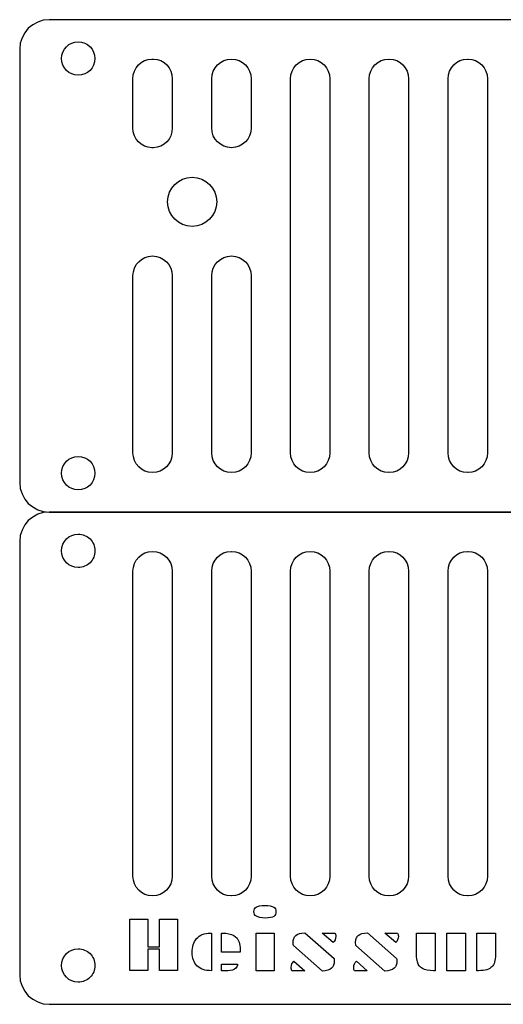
# Model space of a CAD drawing. Extents: x 0 to 100, y 0 to 100.
# Tile 1 of 7: x 0 to 49, y 0 to 100. Entities that reach past the tile are written whole.
import ezdxf

# ---------------------------------------------------------------- set-up
doc = ezdxf.new("R2010")
doc.units = 0
doc.layers.add('Layer_1', color=7, linetype='CONTINUOUS')

msp = doc.modelspace()

# ---------------------------------------------------------------- linework, layer by layer
at = {"layer": 'Layer_1', "color": 7}
for p, q in [((71.99974, 99.999449), (3.000265, 99.999449)), ((3.000265, 99.999449), (3.000265, 99.999449)), ((0, 96.999735), (0, 52.999527)), ((5.943754, 97.755451), (5.943754, 97.755451)), ((13.419336, 95.999831), (13.580291, 95.999831)), ((13.419336, 95.999831), (13.419336, 95.999831)), ((21.500152, 95.999831), (21.500152, 95.999831)), ((29.499938, 95.999831), (29.499938, 95.999831)), ((37.484843, 95.999831), (37.515159, 95.999831)), ((37.484843, 95.999831), (37.484843, 95.999831)), ((45.470298, 95.999831), (45.52983, 95.999831)), ((45.470298, 95.999831), (45.470298, 95.999831)), ((11.500004, 88.999948), (11.500004, 94.000022)), ((15.500174, 94.000022), (15.500174, 88.999948)), ((19.499792, 88.999948), (19.499792, 94.000022)), ((23.499961, 94.000022), (23.499961, 88.999948)), ((27.50013, 55.999792), (27.50013, 94.000022)), ((31.499748, 94.000022), (31.499748, 55.999792)), ((35.499918, 55.999792), (35.499918, 94.000022)), ((39.500088, 94.000022), (39.500088, 55.999792)), ((43.500257, 55.999792), (43.500257, 94.000022)), ((47.499874, 94.000022), (47.499874, 55.999792)), ((13.580291, 87.000139), (13.419336, 87.000139)), ((17.516519, 83.999874), (17.516519, 83.999874)), ((13.499813, 76.000087), (13.499813, 76.000087)), ((21.500152, 76.000087), (21.500152, 76.000087)), ((11.500004, 55.999792), (11.500004, 74.000278)), ((15.500174, 74.000278), (15.500174, 55.999792)), ((19.499792, 55.999792), (19.499792, 74.000278)), ((23.499961, 74.000278), (23.499961, 55.999792)), ((5.943754, 55.643706), (5.943754, 55.643706)), ((37.515159, 53.999982), (37.484843, 53.999982)), ((45.52983, 53.999982), (45.470298, 53.999982)), ((3.000265, 49.999812), (71.99974, 49.999812)), ((71.99974, 49.999812), (3.000265, 49.999812)), ((3.000265, 49.999812), (3.000265, 49.999812)), ((0, 47.0001), (0, 2.999892)), ((5.943754, 47.755815), (5.943754, 47.755815)), ((13.499813, 46.000195), (13.499813, 46.000195)), ((21.485269, 46.000195), (21.515035, 46.000195)), ((21.485269, 46.000195), (21.485269, 46.000195)), ((29.499938, 46.000195), (29.499938, 46.000195)), ((37.484843, 46.000195), (37.515159, 46.000195)), ((37.484843, 46.000195), (37.484843, 46.000195)), ((45.470298, 46.000195), (45.52983, 46.000195)), ((45.470298, 46.000195), (45.470298, 46.000195)), ((11.500004, 13.000039), (11.500004, 43.999835)), ((15.500174, 43.999835), (15.500174, 13.000039)), ((19.499792, 13.000039), (19.499792, 43.999835)), ((23.499961, 43.999835), (23.499961, 13.000039)), ((27.50013, 13.000039), (27.50013, 43.999835)), ((31.499748, 43.999835), (31.499748, 13.000039)), ((35.499918, 13.000039), (35.499918, 43.999835)), ((39.500088, 43.999835), (39.500088, 13.000039)), ((43.500257, 13.000039), (43.500257, 43.999835)), ((47.499874, 43.999835), (47.499874, 13.000039)), ((21.515035, 11.000229), (21.485269, 11.000229)), ((37.515159, 11.000229), (37.484843, 11.000229)), ((45.52983, 11.000229), (45.470298, 11.000229)), ((24.908867, 10.038359), (24.908867, 10.038359)), ((24.013694, 9.872443), (24.014245, 9.872443)), ((24.014245, 9.872443), (24.014796, 9.872443)), ((25.793016, 9.873547), (25.793568, 9.873547)), ((25.793568, 9.873547), (25.79467, 9.873547)), ((11.173134, 8.637171), (12.997105, 8.637171)), ((11.173134, 3.418814), (11.173134, 8.637171)), ((11.173134, 8.637171), (11.173134, 8.637171)), ((12.997105, 8.637171), (12.997105, 5.821564)), ((14.203164, 5.821564), (14.203164, 8.637171)), ((14.203164, 8.637171), (16.027135, 8.637171)), ((16.027135, 8.637171), (16.027135, 3.418814)), ((25.802938, 8.93152), (25.802387, 8.93152)), ((25.80349, 8.93152), (25.802938, 8.93152)), ((19.369154, 7.22716), (19.487665, 7.22716)), ((19.369154, 7.22606), (19.369154, 7.22716)), ((19.369154, 7.22716), (19.369154, 7.22716)), ((19.487665, 7.22716), (19.487665, 3.410548)), ((20.499696, 7.22716), (20.572457, 7.22716)), ((20.499696, 5.300113), (20.499696, 7.22716)), ((20.499696, 7.22716), (20.499696, 7.22716)), ((24.017552, 7.222202), (25.841523, 7.222202)), ((24.017552, 3.409444), (24.017552, 7.222202)), ((24.017552, 7.222202), (24.017552, 7.222202)), ((25.841523, 7.222202), (25.841523, 3.409444)), ((28.972978, 7.260234), (28.972978, 7.25858)), ((28.972978, 7.260234), (28.972978, 7.260234)), ((28.972978, 7.25858), (31.922531, 4.666214)), ((30.72474, 7.22716), (32.033876, 7.22716)), ((31.834887, 6.266394), (30.72474, 7.22716)), ((30.72474, 7.22716), (30.72474, 7.22716)), ((35.322978, 7.260234), (35.322978, 7.25858)), ((35.322978, 7.260234), (35.322978, 7.260234)), ((35.322978, 7.25858), (38.272531, 4.666214)), ((37.07474, 7.22716), (38.383876, 7.22716)), ((38.184887, 6.266394), (37.07474, 7.22716)), ((37.07474, 7.22716), (37.07474, 7.22716)), ((40.297695, 7.22716), (42.183953, 7.22716)), ((40.297695, 7.224956), (40.297695, 7.22716)), ((40.297695, 7.22716), (40.297695, 7.22716)), ((40.297695, 5.015134), (40.297695, 7.224956)), ((42.183953, 7.22716), (42.183953, 3.410548)), ((43.36135, 7.222202), (45.259735, 7.222202)), ((43.36135, 3.405586), (43.36135, 7.222202)), ((43.36135, 7.222202), (43.36135, 7.222202)), ((45.259735, 7.222202), (45.259735, 3.405586)), ((46.432721, 7.22716), (48.318979, 7.22716)), ((46.432721, 3.410548), (46.432721, 7.22716)), ((46.432721, 7.22716), (46.432721, 7.22716)), ((48.318979, 7.22716), (48.318979, 5.017341)), ((27.793928, 5.976453), (27.777943, 6.090005)), ((28.02599, 6.975257), (28.026541, 6.975257)), ((34.143927, 5.976453), (34.127942, 6.090005)), ((34.37599, 6.975257), (34.376541, 6.975257)), ((5.943754, 5.643521), (5.943754, 5.643521)), ((12.997105, 5.821564), (14.203164, 5.821564)), ((14.203164, 5.59777), (12.997105, 5.59777)), ((12.997105, 5.59777), (12.997105, 3.418814)), ((14.203164, 3.418814), (14.203164, 5.59777)), ((22.389813, 5.300113), (20.499696, 5.300113)), ((22.389813, 5.554774), (22.389813, 5.300113)), ((30.737418, 3.379128), (27.793928, 5.976453)), ((37.087418, 3.379128), (34.143927, 5.976453)), ((20.499696, 4.088542), (22.130742, 4.088542)), ((20.499696, 3.409444), (20.499696, 4.088542)), ((20.499696, 4.088542), (20.499696, 4.088542)), ((27.839128, 4.365802), (28.950378, 3.409444)), ((27.839128, 4.365802), (27.839128, 4.365802)), ((34.189128, 4.365802), (35.300378, 3.409444)), ((34.189128, 4.365802), (34.189128, 4.365802)), ((40.389198, 4.298555), (40.388647, 4.298555)), ((12.997105, 3.418814), (11.173134, 3.418814)), ((16.027135, 3.418814), (14.203164, 3.418814)), ((19.487665, 3.410548), (19.472782, 3.410548)), ((21.126428, 3.409444), (20.499696, 3.409444)), ((25.841523, 3.409444), (24.017552, 3.409444)), ((28.950378, 3.409444), (27.643997, 3.409444)), ((31.670625, 3.673477), (31.669522, 3.673477)), ((31.671728, 3.673477), (31.670625, 3.673477)), ((35.300378, 3.409444), (33.993997, 3.409444)), ((38.020625, 3.673477), (38.019522, 3.673477)), ((38.021728, 3.673477), (38.020625, 3.673477)), ((42.183953, 3.410548), (42.015833, 3.410548)), ((45.259735, 3.405586), (43.36135, 3.405586)), ((46.600841, 3.410548), (46.432721, 3.410548)), ((3.000265, 0.000177), (71.99974, 0.000177))]:
    msp.add_line(p, q, dxfattribs=at)
for points in [[(3.000265, 99.999449), (1.338261, 99.999449), (0, 98.661739), (0, 96.999735)], [(4.243806, 96.055504), (4.243835, 96.994347), (5.004911, 97.755423), (5.943754, 97.755451)], [(5.943754, 97.755451), (6.882813, 97.755727), (7.644225, 96.994562), (7.644254, 96.055504)], [(5.943754, 94.355556), (5.004911, 94.355584), (4.243835, 95.11666), (4.243806, 96.055504)], [(7.644254, 96.055504), (7.644225, 95.116445), (6.882813, 94.35528), (5.943754, 94.355556)], [(11.500004, 94.000022), (11.500004, 95.108022), (12.35594, 95.999831), (13.419336, 95.999831)], [(13.580291, 95.999831), (14.643687, 95.999831), (15.500174, 95.108022), (15.500174, 94.000022)], [(19.499792, 94.000022), (19.499792, 95.108022), (20.392153, 95.999831), (21.500152, 95.999831)], [(21.500152, 95.999831), (22.608151, 95.999831), (23.499961, 95.108022), (23.499961, 94.000022)], [(27.50013, 94.000022), (27.50013, 95.108022), (28.391939, 95.999831), (29.499938, 95.999831)], [(29.499938, 95.999831), (30.60794, 95.999831), (31.499748, 95.108022), (31.499748, 94.000022)], [(35.499918, 94.000022), (35.499918, 95.108022), (36.385142, 95.999831), (37.484843, 95.999831)], [(37.515159, 95.999831), (38.614864, 95.999831), (39.500088, 95.108022), (39.500088, 94.000022)], [(43.500257, 94.000022), (43.500257, 95.108022), (44.378894, 95.999831), (45.470298, 95.999831)], [(45.52983, 95.999831), (46.621237, 95.999831), (47.499874, 95.108022), (47.499874, 94.000022)], [(13.419336, 87.000139), (12.35594, 87.000139), (11.500004, 87.891948), (11.500004, 88.999948)], [(15.500174, 88.999948), (15.500174, 87.891948), (14.643687, 87.000139), (13.580291, 87.000139)], [(21.500152, 87.000139), (20.392153, 87.000139), (19.499792, 87.891948), (19.499792, 88.999948)], [(23.499961, 88.999948), (23.499961, 87.891948), (22.608151, 87.000139), (21.500152, 87.000139)], [(15.016207, 81.500113), (15.016338, 82.880854), (16.135778, 84.000026), (17.516519, 83.999874)], [(17.516519, 83.999874), (18.897045, 83.999722), (20.016128, 82.880638), (20.01628, 81.500113)], [(17.516519, 78.9998), (16.135563, 78.999628), (15.016034, 80.119157), (15.016207, 81.500113)], [(20.01628, 81.500113), (20.016433, 80.119372), (18.89726, 78.999932), (17.516519, 78.9998)], [(11.500004, 74.000278), (11.500004, 75.108278), (12.391813, 76.000087), (13.499813, 76.000087)], [(13.499813, 76.000087), (14.607813, 76.000087), (15.500174, 75.108278), (15.500174, 74.000278)], [(19.499792, 74.000278), (19.499792, 75.108278), (20.392153, 76.000087), (21.500152, 76.000087)], [(21.500152, 76.000087), (22.608151, 76.000087), (23.499961, 75.108278), (23.499961, 74.000278)], [(13.499813, 53.999982), (12.391813, 53.999982), (11.500004, 54.891793), (11.500004, 55.999792)], [(15.500174, 55.999792), (15.500174, 54.891793), (14.607813, 53.999982), (13.499813, 53.999982)], [(21.500152, 53.999982), (20.392153, 53.999982), (19.499792, 54.891793), (19.499792, 55.999792)], [(23.499961, 55.999792), (23.499961, 54.891793), (22.608151, 53.999982), (21.500152, 53.999982)], [(29.499938, 53.999982), (28.391939, 53.999982), (27.50013, 54.891793), (27.50013, 55.999792)], [(31.499748, 55.999792), (31.499748, 54.891793), (30.60794, 53.999982), (29.499938, 53.999982)], [(37.484843, 53.999982), (36.385142, 53.999982), (35.499918, 54.891793), (35.499918, 55.999792)], [(39.500088, 55.999792), (39.500088, 54.891793), (38.614864, 53.999982), (37.515159, 53.999982)], [(45.470298, 53.999982), (44.378894, 53.999982), (43.500257, 54.891793), (43.500257, 55.999792)], [(47.499874, 55.999792), (47.499874, 54.891793), (46.621237, 53.999982), (45.52983, 53.999982)], [(4.243806, 53.943758), (4.243835, 54.882601), (5.004911, 55.643678), (5.943754, 55.643706)], [(5.943754, 55.643706), (6.882813, 55.643983), (7.644225, 54.882815), (7.644254, 53.943758)], [(5.943754, 52.243812), (5.004912, 52.24384), (4.243836, 53.004914), (4.243806, 53.943758)], [(7.644254, 53.943758), (7.644224, 53.0047), (6.882812, 52.243535), (5.943754, 52.243812)], [(0, 52.999527), (0, 51.33752), (1.338261, 49.999812), (3.000265, 49.999812)], [(3.000265, 49.999812), (1.338261, 49.999812), (0, 48.662104), (0, 47.0001)], [(4.243806, 46.055869), (4.243836, 46.994712), (5.004912, 47.755787), (5.943754, 47.755815)], [(5.943754, 47.755815), (6.3947, 47.755948), (6.827221, 47.576907), (7.146139, 47.258092)], [(7.146139, 47.258092), (7.465058, 46.939278), (7.644239, 46.506815), (7.644254, 46.055869)], [(5.943754, 44.355921), (5.004911, 44.35595), (4.243835, 45.117026), (4.243806, 46.055869)], [(7.644254, 46.055869), (7.64424, 45.604924), (7.465059, 45.17246), (7.14614, 44.853645)], [(11.500004, 43.999835), (11.500004, 45.107834), (12.391813, 46.000195), (13.499813, 46.000195)], [(13.499813, 46.000195), (14.607813, 46.000195), (15.500174, 45.107834), (15.500174, 43.999835)], [(19.499792, 43.999835), (19.499792, 45.107834), (20.385566, 46.000195), (21.485269, 46.000195)], [(21.515035, 46.000195), (22.614738, 46.000195), (23.499961, 45.107834), (23.499961, 43.999835)], [(27.50013, 43.999835), (27.50013, 45.107834), (28.391939, 46.000195), (29.499938, 46.000195)], [(29.499938, 46.000195), (30.60794, 46.000195), (31.499748, 45.107834), (31.499748, 43.999835)], [(35.499918, 43.999835), (35.499918, 45.107834), (36.385142, 46.000195), (37.484843, 46.000195)], [(37.515159, 46.000195), (38.614864, 46.000195), (39.500088, 45.107834), (39.500088, 43.999835)], [(43.500257, 43.999835), (43.500257, 45.107834), (44.378894, 46.000195), (45.470298, 46.000195)], [(45.52983, 46.000195), (46.621237, 46.000195), (47.499874, 45.107834), (47.499874, 43.999835)], [(7.14614, 44.853645), (6.827222, 44.53483), (6.3947, 44.355788), (5.943754, 44.355921)], [(13.499813, 11.000229), (12.391813, 11.000229), (11.500004, 11.89204), (11.500004, 13.000039)], [(15.500174, 13.000039), (15.500174, 11.89204), (14.607813, 11.000229), (13.499813, 11.000229)], [(21.485269, 11.000229), (20.385566, 11.000229), (19.499792, 11.89204), (19.499792, 13.000039)], [(23.499961, 13.000039), (23.499961, 11.89204), (22.614738, 11.000229), (21.515035, 11.000229)], [(29.499938, 11.000229), (28.391939, 11.000229), (27.50013, 11.89204), (27.50013, 13.000039)], [(31.499748, 13.000039), (31.499748, 11.89204), (30.60794, 11.000229), (29.499938, 11.000229)], [(37.484843, 11.000229), (36.385142, 11.000229), (35.499918, 11.89204), (35.499918, 13.000039)], [(39.500088, 13.000039), (39.500088, 11.89204), (38.614864, 11.000229), (37.515159, 11.000229)], [(45.470298, 11.000229), (44.378894, 11.000229), (43.500257, 11.89204), (43.500257, 13.000039)], [(47.499874, 13.000039), (47.499874, 11.89204), (46.621237, 11.000229), (45.52983, 11.000229)], [(24.014796, 9.872443), (24.180867, 9.971221), (24.481646, 10.038359), (24.908867, 10.038359)], [(24.908867, 10.038359), (25.336088, 10.038359), (25.634202, 9.970462), (25.793016, 9.873547)], [(23.786042, 9.41714), (23.786042, 9.659456), (23.853618, 9.779225), (24.013694, 9.872443)], [(24.034088, 8.944748), (23.856757, 9.055661), (23.786042, 9.18521), (23.786042, 9.41714)], [(25.79467, 9.873547), (25.948116, 9.781881), (26.015156, 9.659208), (26.015156, 9.412178)], [(26.015156, 9.412178), (26.015156, 9.165319), (25.947534, 9.031568), (25.80349, 8.93152)], [(24.954618, 8.761193), (24.519354, 8.761193), (24.211421, 8.833806), (24.034088, 8.944748)], [(25.802387, 8.93152), (25.665178, 8.834887), (25.380525, 8.761193), (24.954618, 8.761193)], [(17.957491, 6.667127), (18.280963, 7.039604), (18.732349, 7.22606), (19.369154, 7.22606)], [(20.572457, 7.22716), (21.07078, 7.22716), (21.455768, 7.141774), (21.732765, 6.987935)], [(28.026541, 6.975257), (28.213209, 7.149473), (28.527149, 7.249227), (28.972978, 7.260234)], [(32.033876, 7.22716), (32.069413, 7.144921), (32.104985, 7.058643), (32.104982, 6.906353)], [(34.376541, 6.975257), (34.563211, 7.149473), (34.877146, 7.249227), (35.322978, 7.260234)], [(38.383876, 7.22716), (38.419413, 7.144921), (38.454982, 7.058643), (38.454982, 6.906353)], [(17.514865, 5.269244), (17.514865, 5.554966), (17.552249, 5.815682), (17.62566, 6.053624)], [(17.62566, 6.053624), (17.698088, 6.290888), (17.8083, 6.493222), (17.957491, 6.667127)], [(21.732765, 6.987935), (22.009383, 6.834293), (22.186568, 6.618023), (22.287287, 6.308284)], [(22.287287, 6.308284), (22.354085, 6.098001), (22.389813, 5.847297), (22.389813, 5.554774)], [(27.76306, 6.352935), (27.76306, 6.436247), (27.782387, 6.545094), (27.82645, 6.675396)], [(27.777943, 6.090005), (27.768457, 6.161153), (27.76306, 6.249387), (27.76306, 6.352935)], [(27.82645, 6.675396), (27.868215, 6.791333), (27.932525, 6.888474), (28.02599, 6.975257)], [(32.104982, 6.906353), (32.104982, 6.611685), (32.004353, 6.421899), (31.834887, 6.266394)], [(34.113061, 6.352935), (34.113061, 6.436247), (34.132396, 6.545094), (34.176451, 6.675396)], [(34.127942, 6.090005), (34.11846, 6.161153), (34.113061, 6.249387), (34.113061, 6.352935)], [(34.176451, 6.675396), (34.21822, 6.791333), (34.282527, 6.888474), (34.37599, 6.975257)], [(38.454982, 6.906353), (38.454982, 6.611685), (38.354353, 6.421899), (38.184887, 6.266394)], [(4.243806, 3.943573), (4.243835, 4.882416), (5.004911, 5.643493), (5.943754, 5.643521)], [(5.943754, 5.643521), (6.3947, 5.643654), (6.827222, 5.464613), (7.14614, 5.145797)], [(7.14614, 5.145797), (7.465059, 4.826982), (7.64424, 4.394518), (7.644254, 3.943573)], [(18.00214, 3.922626), (17.679051, 4.245714), (17.514865, 4.679484), (17.514865, 5.269244)], [(40.388647, 4.298555), (40.329265, 4.498961), (40.297695, 4.738048), (40.297695, 5.015134)], [(48.318979, 5.017341), (48.318979, 4.439152), (48.187229, 4.049366), (47.958485, 3.813485)], [(22.130742, 4.088542), (22.112087, 3.929735), (22.075634, 3.787882), (21.951597, 3.669066)], [(27.572891, 3.730252), (27.572891, 4.022013), (27.672328, 4.210778), (27.839128, 4.365802)], [(31.951744, 4.370764), (31.951744, 4.230923), (31.928463, 4.099689), (31.881741, 3.973339)], [(31.922531, 4.666214), (31.93811, 4.593739), (31.951744, 4.503465), (31.951744, 4.370764)], [(33.922891, 3.730252), (33.922891, 4.022013), (34.022326, 4.210778), (34.189128, 4.365802)], [(38.301744, 4.370764), (38.301744, 4.230923), (38.278463, 4.099689), (38.231741, 3.973339)], [(38.272531, 4.666214), (38.28811, 4.593739), (38.301744, 4.503465), (38.301744, 4.370764)], [(40.896867, 3.642608), (40.635459, 3.791113), (40.474598, 3.997847), (40.389198, 4.298555)], [(5.943754, 2.243624), (5.004911, 2.243653), (4.243835, 3.004729), (4.243806, 3.943573)], [(7.644254, 3.943573), (7.64424, 3.492627), (7.465059, 3.060163), (7.14614, 2.741348)], [(19.472782, 3.410548), (18.814758, 3.410548), (18.339436, 3.585342), (18.00214, 3.922626)], [(21.951597, 3.669066), (21.770475, 3.501963), (21.508068, 3.409444), (21.126428, 3.409444)], [(27.643997, 3.409444), (27.60846, 3.491684), (27.572891, 3.577965), (27.572891, 3.730252)], [(31.669522, 3.673477), (31.469084, 3.490089), (31.161183, 3.390417), (30.737418, 3.379128)], [(31.881741, 3.973339), (31.837994, 3.857966), (31.770269, 3.760825), (31.671728, 3.673477)], [(33.993997, 3.409444), (33.958459, 3.491684), (33.922891, 3.577965), (33.922891, 3.730252)], [(38.019522, 3.673477), (37.819084, 3.490089), (37.511183, 3.390417), (37.087418, 3.379128)], [(38.231741, 3.973339), (38.187991, 3.857966), (38.120269, 3.760825), (38.021728, 3.673477)], [(42.015833, 3.410548), (41.52992, 3.410548), (41.158279, 3.494074), (40.896867, 3.642608)], [(47.958485, 3.813485), (47.70571, 3.558808), (47.265328, 3.410548), (46.600841, 3.410548)], [(0, 2.999892), (0, 1.337885), (1.338261, 0.000177), (3.000265, 0.000177)], [(7.14614, 2.741348), (6.827222, 2.422533), (6.3947, 2.243492), (5.943754, 2.243624)]]:
    msp.add_open_spline(points, degree=3, dxfattribs=at)

doc.saveas('drawing.dxf')
